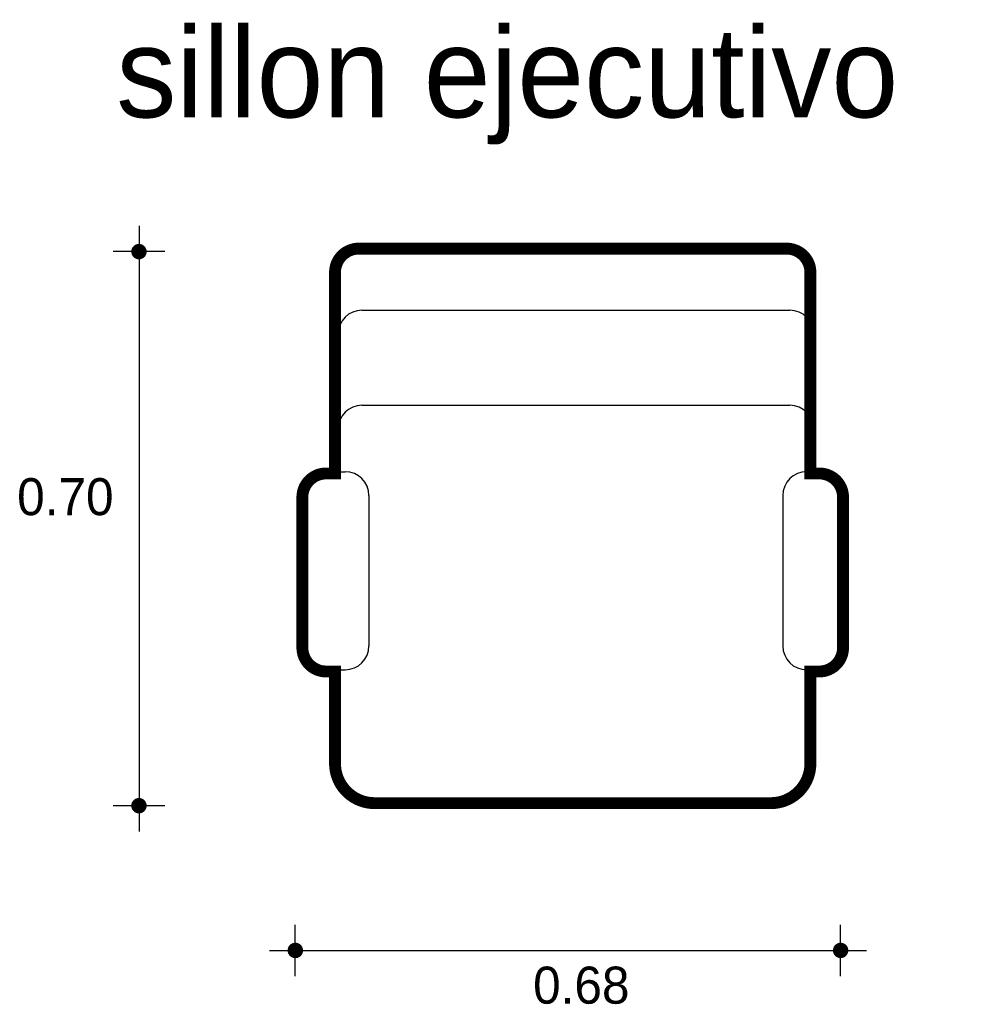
# Model space of a CAD drawing. Extents: x 3.97 to 5.17, y 2.25 to 3.49.
import ezdxf

# ---------------------------------------------------------------- set-up
doc = ezdxf.new("R2010")
doc.units = 0
doc.header["$MEASUREMENT"] = 0
for name, color, linetype in [('BORDE', 2, 'CONTINUOUS'), ('COTAS', 6, 'CONTINUOUS'), ('DIBUJO', 5, 'CONTINUOUS'), ('TEXTO', 4, 'CONTINUOUS')]:
    doc.layers.add(name, color=color, linetype=linetype)

msp = doc.modelspace()

# ---------------------------------------------------------------- linework, layer by layer
at = {"layer": 'BORDE', "const_width": 0.015}
msp.add_lwpolyline([(4.3685, 2.669), (4.3573, 2.669), (4.3685, 2.669), (4.3685, 2.5528, 0.414214), (4.4185, 2.5028), (4.9185, 2.5028, 0.414214), (4.9685, 2.5528), (4.9685, 2.669), (4.9797, 2.669, 0.414214), (5.0097, 2.699), (5.0097, 2.889, 0.414214), (4.9797, 2.919), (4.9685, 2.919), (4.9685, 3.1728, 0.414214), (4.9385, 3.2028), (4.3985, 3.2028, 0.414214), (4.3685, 3.1728), (4.3685, 2.919), (4.3573, 2.919, 0.414214), (4.3273, 2.889), (4.3273, 2.699, 0.414214), (4.3573, 2.669)], format="xyb", dxfattribs=at)
at = {"layer": 'COTAS'}
for p, q in [((4.1211, 3.2315), (4.1211, 2.4671)), ((4.1535, 3.199), (4.0886, 3.199)), ((4.1535, 2.4996), (4.0886, 2.4996)), ((4.3184, 2.2845), (4.3184, 2.3494)), ((5.0066, 2.2845), (5.0066, 2.3494)), ((4.2859, 2.3169), (5.0391, 2.3169))]:
    msp.add_line(p, q, dxfattribs=at)
at = {"layer": 'COTAS', "const_width": 0.00974}
for points in [[(4.1162, 3.199, 1), (4.1259, 3.199, 1)], [(4.1162, 2.4996, 1), (4.1259, 2.4996, 1)], [(4.3135, 2.3169, 1), (4.3233, 2.3169, 1)], [(5.0018, 2.3169, 1), (5.0115, 2.3169, 1)]]:
    msp.add_lwpolyline(points, format="xyb", close=True, dxfattribs=at)
at = {"layer": 'DIBUJO'}
for p, q in [((4.4025, 3.205), (4.9425, 3.205)), ((4.3725, 2.9212), (4.3725, 3.175)), ((4.9725, 2.9212), (4.9725, 3.175)), ((4.4025, 3.125), (4.9425, 3.125)), ((4.4025, 3.005), (4.9425, 3.005)), ((4.3613, 2.9212), (4.3813, 2.9212)), ((4.9837, 2.9212), (4.9637, 2.9212)), ((4.3313, 2.8912), (4.3313, 2.7012)), ((4.4113, 2.8912), (4.4113, 2.7012)), ((4.9337, 2.8912), (4.9337, 2.7012)), ((5.0137, 2.8912), (5.0137, 2.7012)), ((4.3613, 2.6712), (4.3813, 2.6712)), ((4.3613, 2.6712), (4.3813, 2.6712)), ((4.3725, 2.555), (4.3725, 2.6712)), ((4.9837, 2.6712), (4.9637, 2.6712)), ((4.9837, 2.6712), (4.9637, 2.6712)), ((4.9725, 2.555), (4.9725, 2.6712)), ((4.4225, 2.505), (4.9225, 2.505))]:
    msp.add_line(p, q, dxfattribs=at)
for centre, radius, start, end in [((4.4025, 3.175), 0.03, 90, 180), ((4.9425, 3.175), 0.03, 0, 90), ((4.4025, 3.095), 0.03, 90, 180), ((4.9425, 3.095), 0.03, 0, 90), ((4.4025, 2.975), 0.03, 90, 180), ((4.9425, 2.975), 0.03, 0, 90), ((4.3613, 2.8912), 0.03, 90, 180), ((4.3813, 2.8912), 0.03, 0, 90), ((4.9637, 2.8912), 0.03, 90, 180), ((4.9837, 2.8912), 0.03, 0, 90), ((4.3613, 2.7012), 0.03, 180, 270), ((4.3813, 2.7012), 0.03, 270, 0), ((4.9637, 2.7012), 0.03, 180, 270), ((4.9837, 2.7012), 0.03, 270, 0), ((4.4225, 2.555), 0.05, 180, 270), ((4.9225, 2.555), 0.05, 270, 0)]:
    msp.add_arc(centre, radius, start, end, dxfattribs=at)

# ---------------------------------------------------------------- texts
at = {"layer": 'COTAS'}
for s, p in [('0.70', (3.9673, 2.8663)), ('0.68', (4.6185, 2.2497))]:
    msp.add_text(s, height=0.04675, dxfattribs=at).set_placement(p)
at = {"layer": 'TEXTO'}
msp.add_text('sillon ejecutivo', height=0.113495, dxfattribs=at).set_placement((4.0924, 3.3685))

doc.saveas('drawing.dxf')
